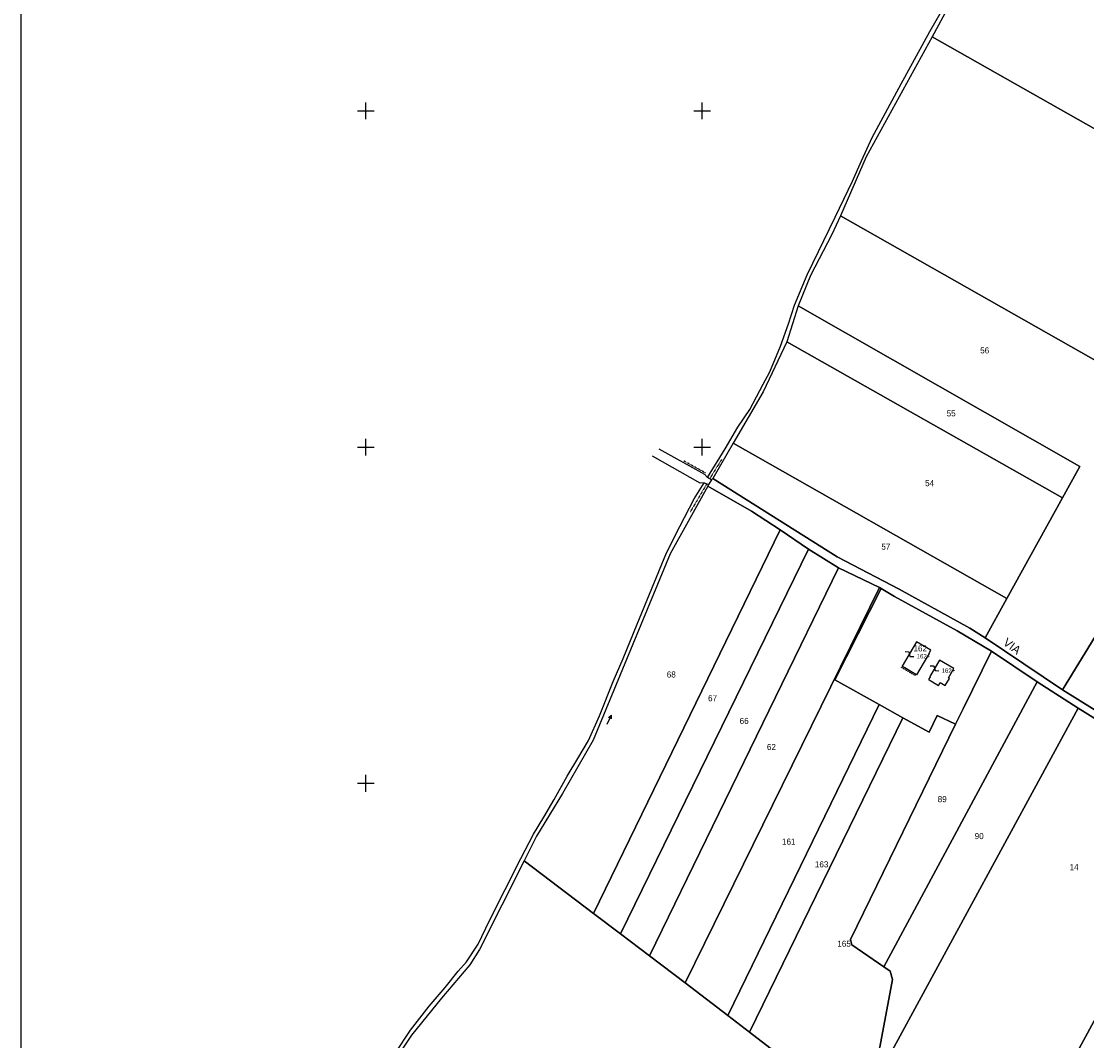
# Model space of a CAD drawing. Header units: metres. Extents: x 14995 to 16278, y -21726 to -19823.
# Tile 5 of 9: x 14995 to 15629, y -20753 to -20147. Entities that reach past the tile are written whole.
import ezdxf

# ---------------------------------------------------------------- set-up
doc = ezdxf.new("R2010")
doc.units = ezdxf.units.M
for name, pattern in [('CONTINUA', [0]), ('TRATTEGGIATA5', [0.3, 0.15, -0.15]), ('TRATTO-PUNTO', [0.4, 0.15, -0.125, 0, -0.125])]:
    doc.linetypes.add(name, pattern=pattern)
for name, color, linetype in [('CONFINE', 3, 'CONTINUA'), ('FABBRICATI', 1, 'CONTINUA'), ('LINEEVARIE', 6, 'CONTINUA'), ('PARTICELLE', 7, 'CONTINUA'), ('SIMBOLI', 6, 'CONTINUA'), ('STRADE', 8, 'CONTINUA'), ('TESTI', 3, 'CONTINUA')]:
    doc.layers.add(name, color=color, linetype=linetype)

# ---------------------------------------------------------------- blocks, each defined once
blk = doc.blocks.new('3', base_point=(5, 5))
at = {"layer": 'SIMBOLI'}
for p, q in [((5, 0), (5, 10)), ((0, 5), (10, 5))]:
    blk.add_line(p, q, dxfattribs=at)
blk = doc.blocks.new('6', base_point=(8, 5))
at = {"layer": 'SIMBOLI'}
for p in [(2, 5), (6, 6), (6, 4)]:
    blk.add_line(p, (8, 5), dxfattribs=at)
blk = doc.blocks.new('9', base_point=(5, 5))
at = {"layer": 'SIMBOLI'}
for p, q in [((2, 5), (4, 6)), ((4, 6), (6, 4)), ((6, 4), (8, 5))]:
    blk.add_line(p, q, dxfattribs=at)

msp = doc.modelspace()

# ---------------------------------------------------------------- linework, layer by layer
at = {"layer": 'CONFINE'}
msp.add_lwpolyline([(15548.46, -20134.712), (15536.782, -20155.998), (15497.667, -20227.293), (15482.358, -20262.446), (15477.125, -20273.559), (15464.477, -20297.958), (15457.16, -20315.959), (15450.316, -20337.347), (15436.313, -20367.15), (15418.569, -20397.699), (15406.474, -20418.73), (15405.581, -20419.56), (15403.866, -20422.232), (15403.432, -20423.255), (15380.998, -20463.577), (15335.128, -20574.361), (15317.017, -20606.024), (15301.509, -20631.496), (15294.083, -20646.14), (15267.492, -20698.781), (15261.917, -20708.024), (15245.027, -20727.744), (15227.123, -20749.767), (15210.644, -20774.702)], dxfattribs=at)
at = {"layer": 'FABBRICATI'}
for points in [[(15531.69, -20528.804), (15535.292, -20522.683), (15535.092, -20522.567), (15536.069, -20520.884), (15527.547, -20515.935), (15519.105, -20530.282), (15520.624, -20531.182), (15527.166, -20535.057), (15527.65, -20535.342), (15527.797, -20535.417), (15531.69, -20528.804)], [(15544.617, -20541.798), (15547.146, -20537.678), (15546.571, -20537.302), (15549.705, -20531.78), (15541.187, -20526.724), (15535.436, -20536.432), (15535.679, -20536.575), (15534.69, -20538.251), (15535.134, -20538.511), (15540.709, -20541.784), (15541.685, -20540.053), (15544.617, -20541.798)]]:
    msp.add_lwpolyline(points, close=True, dxfattribs=at)
at = {"layer": 'LINEEVARIE', "color": 2}
msp.add_lwpolyline([(14995, -21726), (14995, -19823), (16278, -19823), (16278, -21726), (14995, -21726)], dxfattribs=at)
at = {"layer": 'LINEEVARIE'}
for points in [[(15403.256, -20418.107), (15413.78, -20401.101), (15421.254, -20388.215), (15428.42, -20377.618), (15436.251, -20362.493), (15440.352, -20355.308), (15446.561, -20340.013), (15451.496, -20326.723), (15455.007, -20315.492), (15462.528, -20297.584), (15479.218, -20263.153), (15489.401, -20241.893), (15494.913, -20229.606), (15501.255, -20215.83), (15518.349, -20183.827), (15535.562, -20152.733), (15551.866, -20124.093), (15563.859, -20102.288), (15573.577, -20080.531)], [(15374.32, -20401.003), (15401.443, -20416.065), (15403.256, -20418.107)], [(15401.3, -20421.343), (15398.926, -20421.545), (15370.464, -20405.343)], [(15405.581, -20419.56), (15403.256, -20418.107)], [(15208.675, -20773.837), (15226.58, -20746.787), (15237.719, -20732.608), (15247.1, -20721.458), (15254.842, -20711.813), (15259.786, -20706.233), (15266.753, -20695.793), (15273.593, -20681.652), (15292.151, -20644.647), (15299.796, -20630.287), (15305.859, -20620.118), (15311.965, -20609.645), (15319.721, -20595.739), (15326.132, -20585.31), (15332.334, -20574.581), (15338.91, -20559.887), (15347.188, -20539.427), (15352.975, -20525.765), (15361.354, -20505.303), (15378.891, -20462.942), (15386.66, -20447.261), (15395.324, -20430.8), (15401.3, -20421.343)], [(15401.3, -20421.343), (15403.866, -20422.232)]]:
    msp.add_lwpolyline(points, dxfattribs=at)
at = {"layer": 'LINEEVARIE', "linetype": 'TRATTO-PUNTO'}
for points in [[(15401.933, -20415.294), (15389.037, -20408.155)], [(15411.634, -20407.384), (15404.778, -20418.33)], [(15402.533, -20422.282), (15392.858, -20438.763)]]:
    msp.add_lwpolyline(points, dxfattribs=at)
at = {"layer": 'LINEEVARIE', "linetype": 'TRATTEGGIATA5'}
msp.add_lwpolyline([(15527.166, -20535.057), (15526.691, -20535.866), (15518.63, -20531.09), (15519.105, -20530.282)], dxfattribs=at)
at = {"layer": 'PARTICELLE'}
for points in [[(15917.641, -20301.059), (15566.465, -20102.798), (15548.46, -20134.712), (15536.782, -20155.998), (15888.912, -20355.307), (15910.841, -20313.9), (15917.641, -20301.059)], [(15536.782, -20155.998), (15497.667, -20227.293), (15482.358, -20262.446), (15653.209, -20359.384), (15659.424, -20349.263), (15713.124, -20383.169), (15764.504, -20415.62), (15780.174, -20422.398), (15796.417, -20430.185), (15805.717, -20434.399), (15830.483, -20447.988), (15836.482, -20454.306), (15853.274, -20422.598), (15888.912, -20355.307), (15536.782, -20155.998)], [(15457.16, -20315.959), (15624.744, -20411.455), (15614.383, -20430.173), (15581.218, -20490.092), (15568.333, -20513.371), (15614.383, -20544.347), (15713.124, -20383.169), (15659.424, -20349.263), (15653.209, -20359.384), (15482.358, -20262.446), (15477.125, -20273.559), (15464.477, -20297.958), (15457.16, -20315.959)], [(15450.316, -20337.347), (15614.383, -20430.173), (15624.744, -20411.455), (15457.16, -20315.959), (15450.316, -20337.347)], [(15418.569, -20397.699), (15581.218, -20490.092), (15614.383, -20430.173), (15450.316, -20337.347), (15436.313, -20367.15), (15418.569, -20397.699)], [(15696.208, -20594.428), (15712.808, -20567.334), (15796.417, -20430.185), (15780.174, -20422.398), (15764.504, -20415.62), (15713.124, -20383.169), (15614.383, -20544.347), (15653.255, -20568.492), (15696.208, -20594.428)], [(15406.474, -20418.73), (15480.442, -20465.323), (15517.189, -20484.492), (15559.328, -20507.707), (15568.333, -20513.371), (15581.218, -20490.092), (15418.569, -20397.699), (15406.474, -20418.73)], [(15294.083, -20646.14), (15335.391, -20677.419), (15446.489, -20449.291), (15429.472, -20438.081), (15403.432, -20423.255), (15380.998, -20463.577), (15335.128, -20574.361), (15317.017, -20606.024), (15301.509, -20631.496), (15294.083, -20646.14)], [(15446.489, -20449.291), (15335.391, -20677.419), (15351.443, -20689.575), (15463.358, -20460.707), (15446.489, -20449.291)], [(15463.358, -20460.707), (15351.443, -20689.575), (15368.663, -20702.614), (15481.233, -20471.899), (15463.358, -20460.707)], [(15481.233, -20471.899), (15368.663, -20702.614), (15389.858, -20718.664), (15505.485, -20483.499), (15481.233, -20471.899)], [(15415.225, -20738.144), (15505.385, -20553.151), (15479.023, -20538.53), (15506.542, -20484.135), (15505.485, -20483.499), (15389.858, -20718.664), (15415.225, -20738.144)], [(15519.455, -20560.956), (15535.014, -20569.585), (15539.847, -20559.596), (15550.786, -20564.789), (15555.232, -20555.676), (15572.085, -20521.46), (15551.825, -20509.231), (15514.55, -20488.958), (15506.542, -20484.135), (15479.023, -20538.53), (15505.385, -20553.151), (15519.455, -20560.956)], [(15572.085, -20521.46), (15555.232, -20555.676), (15550.786, -20564.789), (15488.235, -20692.998), (15489.055, -20696.024), (15508.082, -20709.119), (15599.412, -20539.594), (15572.085, -20521.46)], [(15599.412, -20539.594), (15508.082, -20709.119), (15511.828, -20711.78), (15513.344, -20716.667), (15505.776, -20757.036), (15505.299, -20757.85), (15511.783, -20761.476), (15623.707, -20555.208), (15599.412, -20539.594)], [(15428.18, -20748.094), (15519.455, -20560.956), (15505.385, -20553.151), (15415.225, -20738.144), (15428.18, -20748.094)], [(15511.828, -20711.78), (15508.082, -20709.119), (15489.055, -20696.024), (15488.235, -20692.998), (15550.786, -20564.789), (15539.847, -20559.596), (15535.014, -20569.585), (15519.455, -20560.956), (15428.18, -20748.094), (15481.462, -20789.127), (15488.268, -20783.564), (15496.786, -20772.384), (15505.299, -20757.85), (15505.776, -20757.036), (15513.344, -20716.667), (15511.828, -20711.78)], [(15623.707, -20555.208), (15511.783, -20761.476), (15548.894, -20788.548), (15557.835, -20793.287), (15594.287, -20812.608), (15707.78, -20604.537), (15684.804, -20593.092), (15623.707, -20555.208)], [(15707.78, -20604.537), (15594.287, -20812.608), (15613.541, -20821.997), (15623.928, -20828.461), (15739.445, -20615.206), (15707.78, -20604.537)]]:
    msp.add_lwpolyline(points, close=True, dxfattribs=at)
msp.add_lwpolyline([(15481.462, -20789.127), (15428.18, -20748.094), (15415.225, -20738.144), (15389.858, -20718.664), (15368.663, -20702.614), (15351.443, -20689.575), (15335.391, -20677.419), (15294.083, -20646.14), (15267.492, -20698.781), (15261.917, -20708.024), (15245.027, -20727.744), (15227.123, -20749.767), (15210.644, -20774.702)], dxfattribs=at)
at = {"layer": 'STRADE'}
msp.add_lwpolyline([(15653.255, -20568.492), (15614.383, -20544.347), (15568.333, -20513.371), (15559.328, -20507.707), (15517.189, -20484.492), (15480.442, -20465.323), (15406.474, -20418.73), (15405.581, -20419.56), (15403.866, -20422.232), (15403.432, -20423.255), (15429.472, -20438.081), (15446.489, -20449.291), (15463.358, -20460.707), (15481.233, -20471.899), (15505.485, -20483.499), (15506.542, -20484.135), (15514.55, -20488.958), (15551.825, -20509.231), (15572.085, -20521.46), (15599.412, -20539.594), (15623.707, -20555.208), (15684.804, -20593.092)], dxfattribs=at)

# ---------------------------------------------------------------- block references
at = {"layer": 'SIMBOLI'}
for p in [(15200, -20200), (15400, -20200), (15200, -20400), (15400, -20400), (15200, -20600)]:
    msp.add_blockref('3', p, dxfattribs=at)
for name, p, rotation in [('9', (15523.326, -20523.108), 329.532), ('9', (15538.311, -20531.578), 329.36), ('6', (15346.028, -20559.426), 66.124)]:
    msp.add_blockref(name, p, dxfattribs=dict(at, rotation=rotation))

# ---------------------------------------------------------------- texts
at = {"layer": 'FABBRICATI', "color": 7}
for p in [(15527.673, -20525.676), (15542.51, -20534.261)]:
    msp.add_text('162+', height=2.6, dxfattribs=at).set_placement(p)
at = {"layer": 'PARTICELLE', "color": 7}
for s, p in [('56', (15565.452, -20344.267)), ('55', (15545.499, -20381.695)), ('54', (15532.66, -20423.241)), ('57', (15506.646, -20460.994)), ('162', (15525.767, -20521.556)), ('68', (15378.986, -20537.055)), ('67', (15403.55, -20551.17)), ('66', (15422.337, -20564.69)), ('62', (15438.586, -20580.189)), ('89', (15540.156, -20611.221)), ('90', (15562.153, -20633.198)), ('161', (15447.561, -20636.473)), ('163', (15467.096, -20650.014)), ('14', (15618.613, -20651.694)), ('165', (15480.45, -20697.215))]:
    msp.add_text(s, height=3.6, dxfattribs=at).set_placement(p)
at = {"layer": 'TESTI', "color": 3}
msp.add_text('VIA', height=5, rotation=323.172, dxfattribs=at).set_placement((15578.637, -20517.211))

doc.saveas('drawing.dxf')
